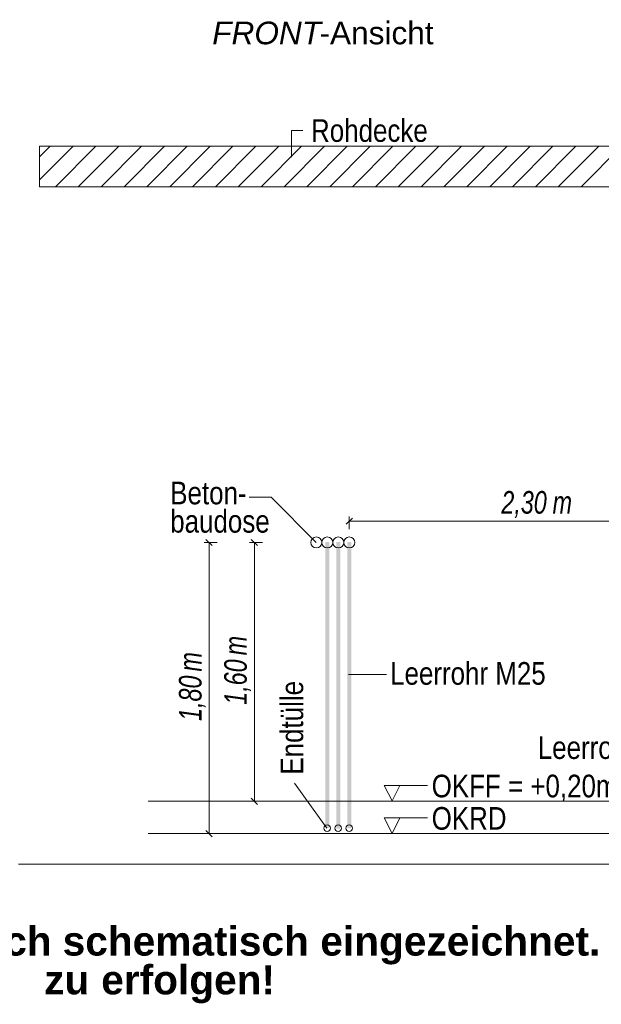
# Model space of a CAD drawing. Extents: x -620 to 300, y 62 to 1112.
# Tile 206 of 256: x 185 to 221, y 766 to 827. Entities that reach past the tile are written whole.
import ezdxf
from ezdxf.lldxf.tags import DXFTag

# ---------------------------------------------------------------- set-up
doc = ezdxf.new("R2010")
doc.units = 0
doc.layers.get('0').update_dxf_attribs({"lineweight": 13})
for name, color, linetype, lineweight, true_color in [('E_Aussparung Bemaßung-A06G9S0H8I', 5, 'Continuous', 9, 0x0000ff), ('E_Betonbaudose', 1, 'Continuous', 13, 0xff0000), ('E_Detail_Beschriftung', 7, 'Continuous', 13, 0x009900), ('E_Detail_Wandschraffur', 7, 'Continuous', 5, 0xc0c0c0)]:
    doc.layers.add(name, color=color, linetype=linetype, lineweight=lineweight, true_color=true_color)
doc.layers.add('E_Detail_Linie_Text_Bem', color=7, linetype='Continuous', lineweight=13)
doc.styles.get("Standard").update_dxf_attribs({"font": 'ARIALN.TTF'})
tags = doc.linetypes.add('fein_strichliert', pattern=[4, 1, -2, 1]).pattern_tags.tags
tags[8:9] = [DXFTag(74, 4), DXFTag(75, 0), DXFTag(340, '0'), DXFTag(46, 0.0), DXFTag(50, 0.0), DXFTag(44, 0.0), DXFTag(45, 0.0)]
tags[6:7] = [DXFTag(74, 4), DXFTag(75, 0), DXFTag(340, '0'), DXFTag(46, 0.0), DXFTag(50, 0.0), DXFTag(44, 0.0), DXFTag(45, 0.0)]
tags[4:5] = [DXFTag(74, 4), DXFTag(75, 0), DXFTag(340, '0'), DXFTag(46, 0.0), DXFTag(50, 0.0), DXFTag(44, 0.0), DXFTag(45, 0.0)]
tags = doc.linetypes.add('fein_strichliert-A06G9S0L8I', pattern=[4, 1, -2, 1]).pattern_tags.tags
tags[8:9] = [DXFTag(74, 4), DXFTag(75, 0), DXFTag(340, '0'), DXFTag(46, 0.0), DXFTag(50, 0.0), DXFTag(44, 0.0), DXFTag(45, 0.0)]
tags[6:7] = [DXFTag(74, 4), DXFTag(75, 0), DXFTag(340, '0'), DXFTag(46, 0.0), DXFTag(50, 0.0), DXFTag(44, 0.0), DXFTag(45, 0.0)]
tags[4:5] = [DXFTag(74, 4), DXFTag(75, 0), DXFTag(340, '0'), DXFTag(46, 0.0), DXFTag(50, 0.0), DXFTag(44, 0.0), DXFTag(45, 0.0)]

# ---------------------------------------------------------------- blocks, each defined once
blk = doc.blocks.new('Referenz-A06G9S0M8I')
at = {"layer": 'E_Aussparung Bemaßung-A06G9S0H8I', "linetype": 'Continuous', "ltscale": 0.13}
for p, q in [((205.329, 795.94), (204.947, 795.559)), ((205.138, 796.05), (205.138, 795.25)), ((205.138, 795.75), (228.138, 795.75)), ((196.27, 794.625), (196.652, 794.243)), ((199.07, 794.625), (199.452, 794.243)), ((196.161, 794.434), (196.961, 794.434)), ((196.461, 776.434), (196.461, 794.434)), ((198.961, 794.434), (199.761, 794.434)), ((199.261, 778.434), (199.261, 794.434)), ((199.561, 778.434), (198.761, 778.434)), ((199.07, 778.625), (199.452, 778.243)), ((196.161, 776.434), (196.961, 776.434)), ((196.27, 776.625), (196.652, 776.243))]:
    blk.add_line(p, q, dxfattribs=at)
at = {"layer": 'E_Betonbaudose', "linetype": 'Continuous', "ltscale": 0.13}
for centre, radius in [((203.098, 794.434), 0.34), ((203.778, 794.434), 0.34), ((204.458, 794.434), 0.34), ((205.138, 794.434), 0.34), ((203.769, 776.77), 0.2), ((204.449, 776.77), 0.2), ((205.129, 776.77), 0.2)]:
    blk.add_circle(centre, radius, dxfattribs=at)
at = {"layer": 'E_Detail_Linie_Text_Bem', "color": 0, "linetype": 'Continuous', "ltscale": 0.13}
for p, q in [((201.568, 818.254), (201.568, 819.902)), ((201.568, 819.902), (202.255, 819.902)), ((198.94, 797.229), (200.298, 797.229)), ((200.298, 797.229), (203.097, 794.43)), ((205.078, 786.273), (207.434, 786.273)), ((203.744, 776.764), (201.748, 779.549)), ((207.796, 778.45), (207.286, 779.399)), ((207.286, 779.399), (209.971, 779.399)), ((208.254, 779.403), (207.796, 778.45)), ((207.796, 776.45), (207.286, 777.399)), ((207.286, 777.399), (209.971, 777.399)), ((208.254, 777.403), (207.796, 776.45))]:
    blk.add_line(p, q, dxfattribs=at)
at = {"layer": 'E_Detail_Linie_Text_Bem', "linetype": 'Continuous', "ltscale": 0.13}
for p, q in [((237.294, 818.934), (185.967, 818.934)), ((185.967, 818.934), (185.967, 816.434)), ((185.967, 816.434), (196.359, 816.434)), ((185.967, 816.434), (234.794, 816.434)), ((196.359, 816.434), (237.294, 816.434)), ((192.693, 778.434), (234.779, 778.434)), ((192.693, 776.434), (236.044, 776.434))]:
    blk.add_line(p, q, dxfattribs=at)
at = {"layer": 'E_Detail_Linie_Text_Bem', "linetype": 'fein_strichliert-A06G9S0L8I', "ltscale": 0.65}
blk.add_line((184.677, 774.544), (244.421, 774.544), dxfattribs=at)
at = {"layer": 'E_Detail_Linie_Text_Bem', "linetype": 'Continuous', "ltscale": 0.13}
for points in [[(203.903, 794.46), (203.903, 776.774), (203.653, 794.459), (203.653, 776.774)], [(204.583, 794.46), (204.583, 776.743), (204.333, 794.459), (204.333, 776.743)], [(205.263, 794.46), (205.263, 776.754), (205.013, 794.459), (205.013, 776.754)]]:
    blk.add_solid(points, dxfattribs=at)
at = {"layer": 'E_Detail_Wandschraffur', "linetype": 'ByBlock', "ltscale": 0.13}
for p, q in [((185.967, 816.86), (188.041, 818.934)), ((188.369, 816.434), (190.869, 818.934)), ((191.198, 816.434), (193.698, 818.934)), ((194.026, 816.434), (196.526, 818.934)), ((196.854, 816.434), (199.354, 818.934)), ((199.683, 816.434), (202.183, 818.934)), ((202.511, 816.434), (205.011, 818.934)), ((205.34, 816.434), (207.84, 818.934)), ((208.168, 816.434), (210.668, 818.934)), ((210.997, 816.434), (213.497, 818.934)), ((213.825, 816.434), (216.325, 818.934)), ((216.653, 816.434), (219.153, 818.934)), ((219.482, 816.434), (221.982, 818.934))]:
    blk.add_line(p, q, dxfattribs=at)
at = {"layer": 'E_Detail_Wandschraffur', "linetype": 'fein_strichliert', "ltscale": 0.13}
for p, q in [((185.967, 818.274), (186.627, 818.934)), ((186.955, 816.434), (189.455, 818.934)), ((189.783, 816.434), (192.283, 818.934)), ((192.612, 816.434), (195.112, 818.934)), ((195.44, 816.434), (197.94, 818.934)), ((198.269, 816.434), (200.769, 818.934)), ((201.097, 816.434), (203.597, 818.934)), ((203.926, 816.434), (206.426, 818.934)), ((206.754, 816.434), (209.254, 818.934)), ((209.582, 816.434), (212.082, 818.934)), ((212.411, 816.434), (214.911, 818.934)), ((215.239, 816.434), (217.739, 818.934)), ((218.068, 816.434), (220.568, 818.934))]:
    blk.add_line(p, q, dxfattribs=at)
at = {"layer": 'E_Aussparung Bemaßung-A06G9S0H8I', "linetype": 'Continuous', "ltscale": 0.13, "char_height": 1.4, "attachment_point": 1}
for s, insert in [('{\\W0.9;\\fArial Narrow|b0|i1;2,30 }', (214.545, 797.616)), ('{\\W0.9;\\fArial Narrow|b0|i1;m}', (217.716, 797.616))]:
    blk.add_mtext(s, dxfattribs=dict(at, insert=insert))
at = {"layer": 'E_Aussparung Bemaßung-A06G9S0H8I', "linetype": 'Continuous', "ltscale": 0.13, "char_height": 1.4, "attachment_point": 1, "rotation": 90}
for s, insert in [('{\\W0.9;\\fArial Narrow|b0|i1;m}', (197.395, 787.455)), ('{\\W0.9;\\fArial Narrow|b0|i1;m}', (194.595, 786.455)), ('{\\W0.9;\\fArial Narrow|b0|i1;1,60 }', (197.395, 784.397)), ('{\\W0.9;\\fArial Narrow|b0|i1;1,80 }', (194.595, 783.397))]:
    blk.add_mtext(s, dxfattribs=dict(at, insert=insert))
at = {"layer": 'E_Detail_Beschriftung', "linetype": 'Continuous', "lineweight": -2, "ltscale": 0.25, "char_height": 1.4, "attachment_point": 1}
for s, insert in [('{\\fArial|b0|i1;FRONT}', (196.655, 826.639)), ('{\\fArial;-Ansicht}', (203.291, 826.639))]:
    blk.add_mtext(s, dxfattribs=dict(at, insert=insert))
at = {"layer": 'E_Detail_Beschriftung', "linetype": 'Continuous', "ltscale": 0.13, "char_height": 1.4, "attachment_point": 1}
for s, insert in [('{\\fArial Narrow;Rohdecke}', (202.771, 820.606)), ('{\\fArial Narrow;Beton-}', (194.058, 798.193)), ('{\\fArial Narrow;baudose}', (194.058, 796.443)), ('{\\fArial Narrow;Leerrohr M25}', (207.664, 787.039)), ('{\\fArial Narrow;Leerrohr M25}', (216.8, 782.451)), ('{\\fArial Narrow;OKFF = +0,20m OKRD}', (210.234, 780.075)), ('{\\fArial Narrow;OKRD}', (210.234, 778.075))]:
    blk.add_mtext(s, dxfattribs=dict(at, insert=insert))
at = {"layer": 'E_Detail_Beschriftung', "linetype": 'Continuous', "ltscale": 0.13, "insert": (200.883, 780.078), "char_height": 1.4, "attachment_point": 1, "rotation": 90}
blk.add_mtext('{\\fArial Narrow;Endtülle}', dxfattribs=at)
at = {"layer": 'E_Detail_Beschriftung', "color": 1, "linetype": 'Continuous', "lineweight": 35, "ltscale": 0.35, "true_color": 0xff0000, "char_height": 1.8, "attachment_point": 1}
for s, insert in [('{\\fArial|b1|i0;einfach}', (177.916, 770.69)), ('{\\fArial|b1|i0;schematisch}', (187.401, 770.69)), ('{\\fArial|b1|i0;eingezeichnet.}', (203.344, 770.69)), ('{\\fArial|b1|i0;erfolgen!}', (189.787, 768.292)), ('{\\fArial|b1|i0;zu}', (186.253, 768.292))]:
    blk.add_mtext(s, dxfattribs=dict(at, insert=insert))

msp = doc.modelspace()

# ---------------------------------------------------------------- block references
at = {"color": 8, "lineweight": 25, "ltscale": 0.25, "true_color": 0x808080}
msp.add_blockref('Referenz-A06G9S0M8I', (0, 0), dxfattribs=at)

doc.saveas('drawing.dxf')
